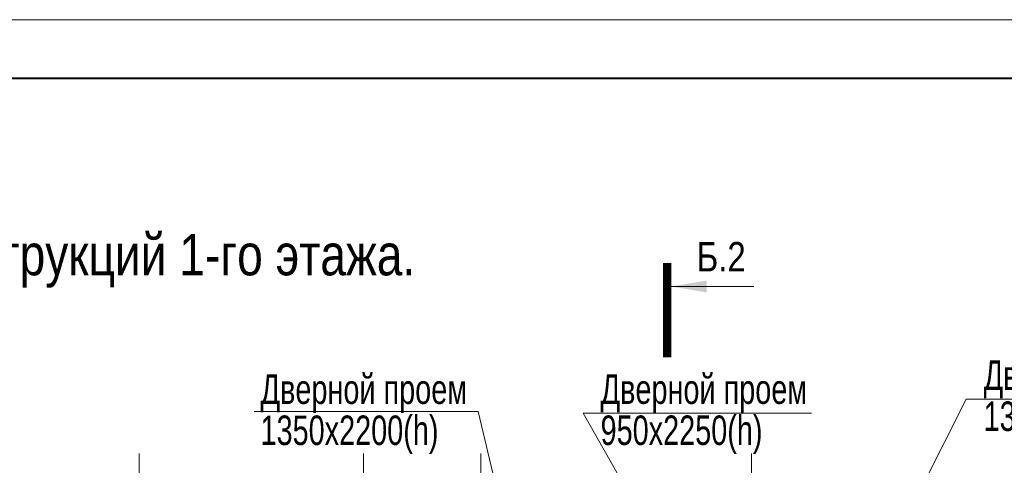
# Model space of a CAD drawing. Extents: x 26966 to 148137, y 549733 to 633733.
# Tile 27 of 29: x 71639 to 88333, y 626176 to 633733. Entities that reach past the tile are written whole.
import ezdxf
from ezdxf.enums import TextEntityAlignment as Align

# ---------------------------------------------------------------- set-up
doc = ezdxf.new("R2010")
doc.units = 0
doc.header["$LTSCALE"] = 1000
doc.header["$MEASUREMENT"] = 0
doc.linetypes.add('CENTER', pattern=[2, 1.25, -0.25, 0.25, -0.25])
for name, color, linetype, lineweight in [('CК-400-Т(двери)', 7, 'Continuous', 20), ('СК-100-О(си)', 7, 'CENTER', 15), ('СК-200-Р(амка)', 7, 'Continuous', 40), ('СК-210-Р-РАМКА ЛИНИИ ТОНКИЕ', 7, 'Continuous', 15), ('СК-220-Р-РАМКА ТЕКСТ', 7, 'Continuous', 15), ('СК-300-Р(азмеры)', 7, 'Continuous', 20), ('СК-343-Р-КОЛОННЫ', 7, 'Continuous', 13), ('СК-400-Т(екст)', 7, 'Continuous', 20), ('СК-500-С(ечения)', 5, 'Continuous', 40)]:
    doc.layers.add(name, color=color, linetype=linetype, lineweight=lineweight)
doc.styles.add('ARIAL_annotative', font='arial.ttf', dxfattribs={"width": 0.8, "height": 2.5})
doc.styles.add('RUSS', font='arial.ttf', dxfattribs={"width": 0.8})

# ---------------------------------------------------------------- blocks, each defined once
blk = doc.blocks.new('оси')
at = {"layer": 'СК-100-О(си)'}
for p, q in [((-17800, 18534.9), (-17800, -11023.5)), ((-14000, 18534.9), (-14000, -11023.5)), ((-12010, 18534.9), (-12010, -11023.5)), ((-7420, 18534.9), (-7420, -11023.5))]:
    blk.add_line(p, q, dxfattribs=at)
blk = doc.blocks.new('A$C858fb3ef')
at = {"layer": 'СК-300-Р(азмеры)'}
blk.add_blockref('оси', (0, 0), dxfattribs=at)
blk = doc.blocks.new('A$C573b34c5')
blk.add_blockref('A$C858fb3ef', (0, 0))
blk = doc.blocks.new('Сечение')
at = {"layer": 'СК-500-С(ечения)', "linetype": 'Continuous', "lineweight": 15, "ltscale": 100}
blk.add_line((-200, -35), (-200, -735), dxfattribs=at)
at = {"layer": 'СК-500-С(ечения)', "linetype": 'Continuous', "ltscale": 100, "const_width": 70}
blk.add_lwpolyline([(-400, 0), (400, 0)], dxfattribs=at)
at = {"layer": 'СК-500-С(ечения)', "linetype": 'Continuous', "ltscale": 100}
blk.add_solid([(-200, -35), (-250.3, -335.5), (-149.7, -335.5)], dxfattribs=at)
blk = doc.blocks.new('*U45')
at = {"layer": 'СК-400-Т(екст)', "ltscale": 100, "xscale": 0.01, "yscale": 0.01, "zscale": 0.01, "rotation": 89.99999999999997}
blk.add_blockref('Сечение', (0, -175.154), dxfattribs=at)
at = {"layer": 'СК-500-С(ечения)', "color": 0, "ltscale": 100, "style": 'ARIAL_annotative', "width": 0.8}
blk.add_attdef('НОМЕР_СЕЧЕНИЯ_1_1(НОМЕР_ЛИСТА)', text='', height=2.5, rotation=180, dxfattribs=at).set_placement((6.74, -1.226), align=Align.RIGHT)
blk.add_attdef('НОМЕР_СЕЧЕНИЯ_2_1(НОМЕР_ЛИСТА)', text='', height=2.5, rotation=180, dxfattribs=at).set_placement((6.74, -177.187), align=Align.BOTTOM_LEFT)

msp = doc.modelspace()

# ---------------------------------------------------------------- linework, layer by layer
at = {"layer": 'CК-400-Т(двери)', "color": 7}
for points in [[(87683.7, 627295.2), (91557.5, 627295.2), (91557.5, 627295.2)], [(75614.3, 627088.8), (79410.1, 627088.8), (79410.1, 627088.8)], [(81189.7, 627057.8), (85063.5, 627057.8), (85063.5, 627057.8)]]:
    msp.add_lwpolyline(points, dxfattribs=at)
at = {"layer": 'СК-200-Р(амка)'}
msp.add_line((144765.8, 632733), (30965.8, 632733), dxfattribs=at)
at = {"layer": 'СК-210-Р-РАМКА ЛИНИИ ТОНКИЕ'}
msp.add_line((26965.8, 633733), (145765.8, 633733), dxfattribs=at)
at = {"layer": 'СК-343-Р-КОЛОННЫ'}
for p, q in [((87683.7, 627295.2), (83889.8, 619760.6)), ((79410.1, 627088.8), (80227.2, 623674.3)), ((81189.7, 627057.8), (83891.4, 622351.6))]:
    msp.add_line(p, q, dxfattribs=at)

# ---------------------------------------------------------------- block references
at = {"layer": 'СК-300-Р(азмеры)'}
msp.add_blockref('A$C573b34c5', (91467.5, 607842.9), dxfattribs=at)
at = {"layer": 'СК-500-С(ечения)'}
ref = msp.add_blockref('*U45', (82617, 593777.7), dxfattribs=dict(at, xscale=-200, yscale=200, zscale=200, rotation=180))
ref.add_attrib('НОМЕР_СЕЧЕНИЯ_2_1(НОМЕР_ЛИСТА)', 'Б.2', dxfattribs={"color": 1, "ltscale": 100, "height": 500, "style": 'ARIAL_annotative', "width": 0.8}).set_placement((83116.1, 629713.1), align=Align.MIDDLE_LEFT)

# ---------------------------------------------------------------- texts
at = {"layer": 'CК-400-Т(двери)', "color": 7, "char_height": 500, "width": 4535.799, "attachment_point": 1, "line_spacing_factor": 0.835689, "style": 'RUSS'}
for s, insert in [('{\\W0.7;Дверной проем\\P1350х2250(h)}', (87982, 627954.9)), ('{\\W0.7;Дверной проем\\P1350х2200(h)}', (75722.6, 627716.8)), ('{\\W0.7;Дверной проем\\P950х2250(h)}', (81487.9, 627717.5))]:
    msp.add_mtext(s, dxfattribs=dict(at, insert=insert))
at = {"layer": 'СК-220-Р-РАМКА ТЕКСТ', "color": 7, "style": 'RUSS', "width": 0.8}
msp.add_text('Схема несущих конструкций 1-го этажа.', height=700, dxfattribs=at).set_placement((63759.5, 629397.7))

doc.saveas('drawing.dxf')
